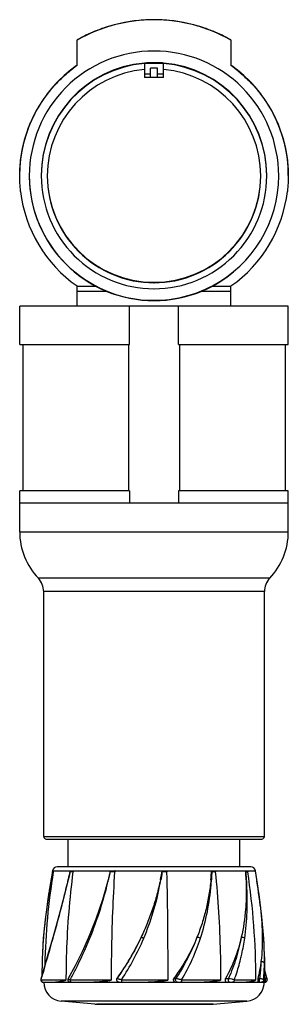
# Model space of a CAD drawing. Header units: millimetres. Extents: x 178 to 234, y -119 to 86.
import ezdxf

# ---------------------------------------------------------------- set-up
doc = ezdxf.new("R2010")
doc.units = ezdxf.units.MM
doc.header["$LTSCALE"] = 30.734
doc.layers.get('0').update_dxf_attribs({"linetype": 'CONTINUOUS'})

msp = doc.modelspace()

# ---------------------------------------------------------------- linework, layer by layer
at = {"color": 7, "linetype": 'Continuous'}
for p, q in [((189.68, 76.6), (189.68, 81.94)), ((221.68, 81.94), (221.68, 76.6)), ((189.68, 76.67), (189.65, 76.65)), ((189.68, 76.67), (189.65, 76.65)), ((203.68, 77.11), (203.68, 74.08)), ((203.68, 77.11), (207.68, 77.11)), ((207.68, 77.03), (203.68, 77.03)), ((204.93, 74.08), (204.93, 76.03)), ((206.43, 76.03), (204.93, 76.03)), ((206.43, 74.08), (206.43, 76.03)), ((207.68, 74.08), (207.68, 77.11)), ((221.71, 76.65), (221.68, 76.67)), ((221.71, 76.65), (221.68, 76.67)), ((187.68, 75.14), (187.68, 75.08)), ((204.93, 74.83), (203.68, 74.83)), ((204.93, 74.08), (203.68, 74.08)), ((204.93, 74.21), (206.43, 74.21)), ((207.68, 74.83), (206.43, 74.83)), ((207.68, 74.08), (206.43, 74.08)), ((223.68, 75.08), (223.68, 75.14)), ((189.7, 30.65), (189.65, 30.69)), ((189.7, 30.65), (189.65, 30.69)), ((189.68, 26.49), (189.68, 30.65)), ((189.68, 30.65), (193.51, 30.65)), ((189.68, 29.62), (195.72, 29.62)), ((215.64, 29.62), (221.68, 29.62)), ((217.84, 30.65), (221.68, 30.65)), ((217.84, 30.65), (217.84, 30.65)), ((221.71, 30.69), (221.66, 30.65)), ((221.71, 30.69), (221.66, 30.65)), ((221.68, 26.49), (221.68, 30.65)), ((177.68, 18.5), (177.68, 26.49)), ((233.68, 26.49), (177.68, 26.49)), ((200.59, 18.5), (200.59, 26.49)), ((210.77, 18.5), (210.77, 26.49)), ((233.68, 18.5), (233.68, 26.49)), ((177.68, 18.5), (200.59, 18.5)), ((178.33, 18.5), (178.33, -12.01)), ((200.35, 18.5), (200.35, -12.01)), ((210.77, 18.5), (233.68, 18.5)), ((211, 18.5), (211, -12.01)), ((233.03, 18.5), (233.03, -12.01)), ((200.59, -12.01), (177.68, -12.01)), ((177.68, -20.51), (177.68, -12.01)), ((200.59, -12.01), (200.59, -14.51)), ((233.68, -12.01), (210.77, -12.01)), ((210.77, -12.01), (210.77, -14.51)), ((233.68, -20.51), (233.68, -12.01)), ((177.68, -14.51), (233.68, -14.51)), ((177.68, -20.51), (233.68, -20.51)), ((229.79, -30.19), (181.57, -30.19)), ((228.68, -32.96), (182.68, -32.96)), ((182.68, -84.01), (182.68, -32.96)), ((228.68, -84.01), (228.68, -32.96)), ((182.68, -84.01), (228.68, -84.01)), ((183.18, -84.51), (228.18, -84.51)), ((187.78, -90.31), (187.78, -84.51)), ((223.58, -90.31), (223.58, -84.51)), ((184.52, -91.34), (184.31, -92.51)), ((184.52, -91.34), (184.57, -91.1)), ((184.52, -91.34), (184.52, -91.34)), ((184.55, -91.1), (208.27, -91.1)), ((225.88, -90.31), (185.48, -90.31)), ((208.38, -91.1), (226.81, -91.1)), ((224.82, -91.1), (224.83, -91.34)), ((224.84, -91.34), (224.82, -91.1)), ((184.22, -93.03), (183.55, -97.17)), ((184.21, -93.09), (184.22, -93.03)), ((184.31, -92.51), (184.22, -93.03)), ((184.22, -93.03), (184.22, -93.03)), ((228.55, -105.24), (228.17, -100.73)), ((182.61, -105.19), (182.61, -105.18)), ((228.55, -105.24), (228.55, -105.22)), ((228.56, -105.32), (228.55, -105.22)), ((228.56, -105.32), (228.55, -105.24)), ((229.29, -113.68), (228.77, -111.89)), ((182.16, -113.82), (187.4, -113.82)), ((182.55, -114.32), (228.8, -114.32)), ((188.2, -113.82), (196.82, -113.82)), ((197.94, -113.54), (198.03, -113.54)), ((198.92, -113.82), (208.62, -113.82)), ((209.8, -113.54), (210.24, -113.54)), ((211.45, -113.82), (219.63, -113.82)), ((220.56, -113.54), (221.23, -113.54)), ((222.43, -113.82), (226.91, -113.82)), ((227.34, -113.54), (227.67, -113.54)), ((228.55, -113.82), (228.82, -113.82)), ((228.81, -113.27), (228.88, -113.54)), ((228.81, -113.54), (228.88, -113.54)), ((225.04, -118.29), (186.32, -118.29)), ((193.34, -118.92), (186.32, -118.29)), ((193.34, -118.92), (218.02, -118.92)), ((193.34, -118.92), (193.7, -118.94)), ((217.66, -118.94), (193.79, -118.94)), ((218.02, -118.92), (217.66, -118.94)), ((218.02, -118.92), (225.04, -118.29))]:
    msp.add_line(p, q, dxfattribs=at)
for points in [[(188.2, -91.34), (188.07, -91.87), (187.92, -92.5), (187.79, -93.02)], [(196.55, -91.34), (196.43, -91.87), (196.27, -92.5), (196.14, -93.02)], [(187.79, -93.02), (186.74, -97.15), (185.64, -101.24), (184.57, -105.07)], [(196.14, -93.02), (194.95, -97.14), (193.55, -101.22), (192.03, -105)], [(228.17, -100.73), (227.57, -96.09), (227.11, -93.26)], [(183.55, -97.17), (183, -101.3), (182.61, -105.18)], [(184.57, -105.07), (183.7, -108.09), (182.83, -111.07), (182.07, -113.68)], [(182.61, -105.18), (182.51, -106.6), (182.43, -108.11), (182.42, -108.54)], [(192.03, -105), (190.68, -107.99), (189.22, -110.93), (187.78, -113.57)], [(182.07, -113.68), (182.06, -113.77), (182.07, -113.94), (182.13, -114.09), (182.24, -114.21), (182.39, -114.29), (182.55, -114.32)], [(187.78, -113.57), (187.76, -113.61), (187.72, -113.77), (187.73, -113.94), (187.8, -114.09), (187.91, -114.21), (188.05, -114.29), (188.22, -114.32)], [(228.8, -114.32), (228.97, -114.29), (229.11, -114.21), (229.23, -114.09), (229.29, -113.94), (229.3, -113.77), (229.29, -113.68)]]:
    msp.add_lwpolyline(points, dxfattribs=at)
for centre, radius, start, end in [((205.68, 53.65), 32.5, 60.5115, 119.4885), ((205.68, 53.62), 32.53, 90.3257, 97.4115), ((205.68, 53.72), 32.43, 90, 90.3236), ((205.68, 53.72), 32.43, 89.6769, 90), ((205.68, 53.62), 32.53, 82.5885, 89.6748), ((205.68, 53.62), 32.5, 89.9999, 119.4885), ((205.67, 53.66), 32.49, 107.8548, 112.248), ((205.68, 53.64), 32.51, 104.8313, 107.8561), ((205.68, 53.64), 32.51, 99.9914, 104.8299), ((205.68, 53.67), 32.48, 97.4135, 99.992), ((205.68, 53.62), 32.5, 60.5115, 90.0001), ((205.68, 53.67), 32.48, 80.0081, 82.5865), ((205.68, 53.64), 32.51, 75.1697, 80.0091), ((205.68, 53.64), 32.51, 72.144, 75.1687), ((205.68, 53.66), 32.49, 67.752, 72.1452), ((205.69, 53.63), 32.53, 112.25, 119.4861), ((205.67, 53.63), 32.53, 60.5139, 67.75), ((205.68, 53.63), 26, 89.9952, 179.9956), ((205.68, 53.63), 26, 0.0044, 90.0048), ((205.67, 53.72), 28, 124.9471, 179.9984), ((205.68, 53.7), 23.5, 94.9114, 179.9959), ((205.68, 53.61), 23.5, 94.8776, 179.9954), ((205.68, 53.69), 28, 126.8664, 129.9957), ((205.68, 53.69), 28, 124.9253, 126.8661), ((205.68, 53.62), 28, 124.8462, 126.8661), ((205.68, 53.7), 23.5, 90, 94.8814), ((205.68, 53.71), 23.49, 87.2912, 89.9983), ((205.68, 53.65), 23.55, 85.1175, 87.2913), ((205.68, 53.7), 23.5, 0.004, 85.1215), ((205.68, 53.61), 23.5, 0.0041, 85.1229), ((205.68, 53.62), 28, 53.134, 55.1538), ((205.68, 53.69), 28, 53.134, 55.0747), ((205.68, 53.72), 28, 0.0016, 55.0529), ((205.68, 53.69), 28, 50.0043, 53.1337), ((205.68, 53.61), 22.25, 95.1521, 179.9959), ((205.68, 53.61), 22.25, 0.0041, 84.8479), ((205.68, 53.7), 26, 180.1632, 270.0048), ((205.67, 53.63), 26, 180.0019, 242.1101), ((205.68, 53.61), 23.5, 180.0043, 270.0049), ((205.68, 53.71), 22.25, 180.2602, 270.0049), ((205.68, 53.61), 22.25, 180.0041, 270.0051), ((205.68, 53.61), 23.5, 269.9949, 359.9959), ((205.68, 53.61), 22.25, 269.9951, 359.9957), ((205.68, 53.71), 22.25, 269.9949, 359.74), ((205.68, 53.63), 26, 297.8896, 359.9984), ((205.68, 53.7), 26, 297.9056, 359.8391), ((205.67, 53.63), 27.99, 186.6497, 235.0661), ((205.68, 53.63), 27.99, 304.9339, 353.3503), ((205.68, 53.64), 26.01, 242.1136, 247.4868), ((205.68, 53.63), 26, 247.4754, 269.9961), ((205.68, 53.71), 26, 269.9999, 297.9076), ((205.68, 53.63), 26, 270.0039, 292.5246), ((205.68, 53.64), 26.01, 292.5132, 297.8864), ((191.68, -20.51), 14, 180, 223.7617), ((219.68, -20.51), 14, 316.2383, 360), ((178.68, -32.96), 4, 0, 43.7498), ((232.68, -32.96), 4, 136.2502, 180), ((183.18, -84.01), 0.5, 180, 270), ((228.18, -84.01), 0.5, 270, 360), ((324, -113.89), 141.13, 170.8072, 178.6778), ((322.68, -113.89), 140, 170.6315, 170.8128), ((184.42, -97.96), 6.62, 87.7882, 89.1607), ((185.48, -91.26), 0.948, 90, 170.6315), ((216.8, -96.51), 32.53, 170.4353, 170.8666), ((88.14, -68.42), 102.65, 347.1008, 347.2367), ((187.88, -191.13), 99.79, 89.4412, 89.8146), ((130.6, -75.91), 67.74, 346.8303, 347.0362), ((132.61, -77.77), 65.37, 348.0188, 348.2314), ((196.09, -308.79), 217.45, 89.6225, 89.8775), ((152.62, -81.5), 55.61, 348.039, 350.0557), ((148.79, -80.6), 59.54, 349.6106, 349.8426), ((150.03, -83.39), 57.88, 352.1108, 352.348), ((206.88, -333.03), 241.69, 89.6426, 89.8858), ((208.37, -84.06), 7.04, 269.174, 270.0885), ((-875.77, -113.87), 1084.39, 0.00258, 1.19026), ((168.49, -88.06), 49.3, 354.2208, 356.4604), ((148.6, -85.56), 69.34, 355.2227, 355.4193), ((148.43, -89.41), 69.31, 358.4094, 358.6057), ((217.35, -240.09), 148.75, 89.5452, 89.8569), ((163.64, -95.26), 61.28, 2.0984, 3.8959), ((224.68, -122.41), 31.08, 89.0101, 89.7024), ((75.47, -113.88), 151.44, 0.0239, 8.5596), ((225.88, -91.26), 0.948, 9.3685, 90), ((88.68, -113.89), 140, 6.3663, 9.3685), ((347.49, -121.65), 165.76, 170.3963, 170.9497), ((357.05, -123.25), 175.45, 170.1, 170.4008), ((-52.13, -36.25), 246.56, 346.4561, 346.6872), ((118.13, -74.69), 80.17, 346.0656, 346.7769), ((153.43, -83.9), 54.44, 336.9864, 349.3189), ((152.99, -83.81), 54.89, 349.3055, 350.3299), ((166.15, -89.93), 51.59, 355.4838, 356.5604), ((156.77, -97.55), 68.36, 2.9792, 3.7922), ((333.45, -119.43), 151.55, 170.9425, 171.6948), ((318.08, -117.21), 136.02, 171.684, 172.6622), ((304.12, -115.43), 121.94, 172.6574, 173.4303), ((286.68, -113.49), 104.39, 173.3929, 175.1165), ((264.64, -111.74), 82.28, 175.4364, 177.4874), ((276.92, -112.63), 94.6, 175.1295, 175.4877), ((152.72, -81.49), 55.5, 324.7253, 334.9543), ((153.22, -83.78), 54.69, 326.6821, 336.9543), ((87.96, -113.89), 140.86, 0.0295, 3.5209), ((323.2, -113.89), 140.89, 177.8216, 179.5467), ((256.7, -111.37), 74.34, 177.5048, 177.8189), ((186.68, -114.31), 4, 180.1755, 264.8881), ((224.68, -114.31), 4, 275.1119, 359.8245), ((228.32, -113.82), 0.5, 300.8631, 0.0413), ((88.68, -113.89), 140, 359.8245, 359.8906)]:
    msp.add_arc(centre, radius, start, end, dxfattribs=at)
for points, knots in [([(187.68, 75.07), (187.73, 75.11), (187.83, 75.2), (187.95, 75.3), (188.05, 75.38), (188.15, 75.46), (188.27, 75.56), (188.42, 75.68), (188.57, 75.8), (188.73, 75.91), (188.83, 75.99), (188.88, 76.03)], [0, 0, 0, 0, 0.125002, 0.250002, 0.312498, 0.374993, 0.499989, 0.624998, 0.750004, 0.875003, 1, 1, 1, 1]), ([(222.48, 76.03), (222.53, 75.99), (222.63, 75.91), (222.78, 75.8), (222.93, 75.68), (223.09, 75.56), (223.21, 75.46), (223.31, 75.38), (223.41, 75.3), (223.53, 75.2), (223.63, 75.11), (223.67, 75.07)], [0, 0, 0, 0, 0.124997, 0.249996, 0.375002, 0.500011, 0.625007, 0.687502, 0.749998, 0.874998, 1, 1, 1, 1]), ([(177.88, 50.39), (177.74, 51.53), (177.62, 53.84), (177.82, 56.72), (178.19, 59), (178.58, 60.69), (179.06, 62.35), (179.65, 63.97), (180.34, 65.56), (181.13, 67.1), (181.86, 68.34), (182.49, 69.31), (183.15, 70.25), (183.85, 71.17), (184.6, 72.05), (185.37, 72.91), (186.38, 73.93), (187.24, 74.7), (187.68, 75.07)], [0, 0, 0, 0, 0.12495, 0.2499, 0.312405, 0.374911, 0.437416, 0.499921, 0.562427, 0.624937, 0.687444, 0.718699, 0.749952, 0.812456, 0.843718, 0.874986, 0.937512, 1, 1, 1, 1]), ([(223.67, 75.07), (224.12, 74.7), (224.97, 73.93), (225.99, 72.91), (226.76, 72.05), (227.5, 71.17), (228.21, 70.25), (228.87, 69.31), (229.5, 68.34), (230.23, 67.1), (231.02, 65.56), (231.71, 63.97), (232.3, 62.35), (232.78, 60.69), (233.17, 59), (233.54, 56.72), (233.74, 53.84), (233.61, 51.53), (233.48, 50.39)], [0, 0, 0, 0, 0.062488, 0.125014, 0.156282, 0.187544, 0.250048, 0.281301, 0.312556, 0.375063, 0.437572, 0.500079, 0.562584, 0.625089, 0.687595, 0.7501, 0.87505, 1, 1, 1, 1]), ([(184.52, -91.34), (184.47, -91.62), (184.37, -92.18), (184.27, -92.75), (184.22, -93.03)], [0, 0, 0, 0, 0.501228, 1, 1, 1, 1]), ([(187.4, -113.82), (187.4, -111.94), (187.52, -104.43), (188.12, -96.93), (188.85, -91.34)], [0, 0, 0, 0, 0.250438, 1, 1, 1, 1]), ([(187.81, -93.03), (187.84, -92.89), (187.91, -92.61), (188.01, -92.19), (188.1, -91.76), (188.17, -91.48), (188.2, -91.34)], [0, 0, 0, 0, 0.249737, 0.499665, 0.749827, 1, 1, 1, 1]), ([(188.2, -91.34), (188.2, -91.34), (188.2, -91.34), (188.2, -91.34), (188.2, -91.34)], [0, 0, 0, 0, 0.732175, 1, 1, 1, 1]), ([(196.18, -93.03), (196.21, -92.89), (196.29, -92.61), (196.38, -92.19), (196.47, -91.76), (196.53, -91.48), (196.56, -91.34)], [0, 0, 0, 0, 0.250261, 0.500345, 0.750231, 1, 1, 1, 1]), ([(196.56, -91.34), (196.56, -91.34), (196.56, -91.34), (196.55, -91.34), (196.55, -91.34)], [0, 0, 0, 0, 0.723827, 1, 1, 1, 1]), ([(196.82, -113.82), (196.82, -111.94), (196.88, -104.44), (197.18, -96.95), (197.53, -91.34)], [0, 0, 0, 0, 0.250886, 1, 1, 1, 1]), ([(197.55, -91.1), (197.54, -91.14), (197.54, -91.22), (197.53, -91.3), (197.53, -91.34)], [0, 0, 0, 0, 0.500173, 1, 1, 1, 1]), ([(207.35, -91.34), (207.3, -91.62), (207.19, -92.18), (207.08, -92.74), (207.02, -93.02)], [0, 0, 0, 0, 0.500311, 1, 1, 1, 1]), ([(207.36, -91.34), (207.34, -91.48), (207.31, -91.76), (207.25, -92.19), (207.18, -92.61), (207.13, -92.89), (207.1, -93.03)], [0, 0, 0, 0, 0.249861, 0.499869, 0.749889, 1, 1, 1, 1]), ([(207.36, -91.34), (207.36, -91.34), (207.36, -91.34), (207.35, -91.34), (207.35, -91.34)], [0, 0, 0, 0, 0.650946, 1, 1, 1, 1]), ([(208.39, -91.34), (208.39, -91.3), (208.39, -91.24), (208.39, -91.16), (208.38, -91.12), (208.38, -91.1)], [0, 0, 0, 0, 0.499846, 0.749997, 1, 1, 1, 1]), ([(217.7, -91.34), (217.68, -91.62), (217.64, -92.04), (217.58, -92.6), (217.55, -92.88), (217.54, -93.02)], [0, 0, 0, 0, 0.500795, 0.750574, 1, 1, 1, 1]), ([(217.72, -91.34), (217.71, -91.48), (217.71, -91.76), (217.69, -92.19), (217.67, -92.61), (217.65, -92.89), (217.64, -93.03)], [0, 0, 0, 0, 0.250381, 0.500807, 0.750599, 1, 1, 1, 1]), ([(217.72, -91.34), (217.71, -91.34), (217.71, -91.34), (217.7, -91.34), (217.7, -91.34)], [0, 0, 0, 0, 0.787064, 1, 1, 1, 1]), ([(218.5, -91.1), (218.51, -91.14), (218.51, -91.22), (218.52, -91.3), (218.53, -91.34)], [0, 0, 0, 0, 0.499786, 1, 1, 1, 1]), ([(219.63, -113.82), (219.63, -111.94), (219.54, -104.44), (219.08, -96.94), (218.53, -91.34)], [0, 0, 0, 0, 0.250682, 1, 1, 1, 1]), ([(224.83, -91.34), (224.84, -91.62), (224.85, -92.04), (224.87, -92.6), (224.87, -92.88), (224.88, -93.02)], [0, 0, 0, 0, 0.500946, 0.750699, 1, 1, 1, 1]), ([(224.84, -91.34), (224.84, -91.34), (224.84, -91.34), (224.84, -91.34), (224.83, -91.34)], [0, 0, 0, 0, 0.171637, 1, 1, 1, 1]), ([(224.98, -93.03), (224.96, -92.75), (224.92, -92.18), (224.87, -91.62), (224.84, -91.34)], [0, 0, 0, 0, 0.498828, 1, 1, 1, 1]), ([(184.63, -105.19), (185.15, -103.35), (186.17, -99.63), (187.12, -95.89), (187.57, -94)], [0, 0, 0, 0, 0.4952, 1, 1, 1, 1]), ([(187.81, -93.03), (187.8, -93.03), (187.8, -93.03), (187.79, -93.02), (187.79, -93.02)], [0, 0, 0, 0, 0.722767, 1, 1, 1, 1]), ([(192.29, -105.19), (192.66, -104.28), (194.08, -100.62), (195.24, -96.86), (195.95, -94)], [0, 0, 0, 0, 0.249675, 1, 1, 1, 1]), ([(196.18, -93.03), (196.18, -93.03), (196.16, -93.02), (196.15, -93.02), (196.14, -93.02), (196.14, -93.02), (196.14, -93.02), (196.14, -93.02), (196.14, -93.02)], [0, 0, 0, 0, 0.406518, 0.726919, 0.844227, 0.92991, 0.982225, 1, 1, 1, 1]), ([(207.02, -93.02), (206.91, -93.54), (206.68, -94.56), (206.17, -96.59), (205.4, -99.12), (204.3, -102.09), (203.45, -104.02), (203, -104.98)], [0, 0, 0, 0, 0.124197, 0.248656, 0.498304, 0.748848, 1, 1, 1, 1]), ([(207.1, -93.03), (207.09, -93.03), (207.07, -93.02), (207.05, -93.02), (207.03, -93.02), (207.02, -93.02), (207.02, -93.02)], [0, 0, 0, 0, 0.345235, 0.654999, 0.88328, 1, 1, 1, 1]), ([(217.54, -93.02), (217.48, -93.53), (217.37, -94.56), (217.07, -96.59), (216.56, -99.11), (215.73, -102.09), (215.03, -104.02), (214.64, -104.98)], [0, 0, 0, 0, 0.124945, 0.249848, 0.499539, 0.749432, 1, 1, 1, 1]), ([(215.36, -105.19), (215.95, -103.38), (216.91, -99.68), (217.43, -95.9), (217.58, -94)], [0, 0, 0, 0, 0.499872, 1, 1, 1, 1]), ([(217.64, -93.03), (217.62, -93.02), (217.59, -93.02), (217.55, -93.02), (217.54, -93.02)], [0, 0, 0, 0, 0.527943, 1, 1, 1, 1]), ([(224.88, -93.02), (224.91, -94.04), (224.94, -96.07), (224.75, -100.08), (224.32, -103.05), (223.88, -104.98)], [0, 0, 0, 0, 0.254207, 0.505663, 1, 1, 1, 1]), ([(224.58, -105.19), (224.85, -103.36), (225.17, -99.63), (225.13, -95.88), (225.03, -94)], [0, 0, 0, 0, 0.494946, 1, 1, 1, 1]), ([(224.98, -93.03), (224.97, -93.03), (224.96, -93.02), (224.92, -93.02), (224.9, -93.02), (224.88, -93.02)], [0, 0, 0, 0, 0.173404, 0.421371, 1, 1, 1, 1]), ([(227.82, -98.37), (227.93, -99.37), (228.12, -101.37), (228.31, -105.25), (228.21, -108.14), (227.98, -110.02)], [0, 0, 0, 0, 0.260456, 0.514287, 1, 1, 1, 1]), ([(182.16, -113.82), (182.36, -113.13), (183.19, -110.25), (184.02, -107.37), (184.63, -105.19)], [0, 0, 0, 0, 0.241402, 1, 1, 1, 1]), ([(184.63, -105.19), (184.62, -105.18), (184.6, -105.16), (184.57, -105.12), (184.56, -105.08), (184.57, -105.07)], [0, 0, 0, 0, 0.326457, 0.709492, 1, 1, 1, 1]), ([(188.2, -113.82), (188.57, -113.13), (190.06, -110.31), (191.39, -107.41), (192.29, -105.19)], [0, 0, 0, 0, 0.24639, 1, 1, 1, 1]), ([(192.29, -105.19), (192.25, -105.17), (192.19, -105.14), (192.11, -105.09), (192.06, -105.05), (192.04, -105.03), (192.03, -105.01), (192.03, -105)], [0, 0, 0, 0, 0.391923, 0.698279, 0.812939, 0.900334, 1, 1, 1, 1]), ([(203, -104.98), (202.29, -106.49), (200.73, -109.42), (198.91, -112.2), (197.94, -113.54)], [0, 0, 0, 0, 0.502445, 1, 1, 1, 1]), ([(203.54, -105.19), (203.48, -105.16), (203.36, -105.11), (203.22, -105.06), (203.12, -105.02), (203.07, -105), (203.03, -104.99), (203.01, -104.98), (203, -104.98)], [0, 0, 0, 0, 0.356794, 0.667809, 0.792968, 0.892033, 0.961781, 1, 1, 1, 1]), ([(214.64, -104.98), (214.03, -106.49), (212.6, -109.47), (210.8, -112.22), (209.8, -113.54)], [0, 0, 0, 0, 0.497628, 1, 1, 1, 1]), ([(214.64, -104.98), (214.06, -106.48), (212.75, -109.42), (211.13, -112.2), (210.24, -113.54)], [0, 0, 0, 0, 0.499142, 1, 1, 1, 1]), ([(211.44, -113.82), (212.26, -112.46), (213.72, -109.64), (214.87, -106.69), (215.36, -105.19)], [0, 0, 0, 0, 0.501364, 1, 1, 1, 1]), ([(215.36, -105.19), (215.24, -105.13), (215.05, -105.06), (214.8, -105), (214.69, -104.98), (214.64, -104.98)], [0, 0, 0, 0, 0.541426, 0.797284, 1, 1, 1, 1]), ([(223.88, -104.98), (223.53, -106.48), (222.66, -109.43), (221.34, -112.22), (220.56, -113.54)], [0, 0, 0, 0, 0.50153, 1, 1, 1, 1]), ([(223.88, -104.98), (223.58, -106.46), (222.86, -109.37), (221.83, -112.18), (221.23, -113.54)], [0, 0, 0, 0, 0.504693, 1, 1, 1, 1]), ([(223.74, -109.55), (223.83, -109.2), (224.16, -107.75), (224.43, -106.29), (224.58, -105.19)], [0, 0, 0, 0, 0.248339, 1, 1, 1, 1]), ([(224.58, -105.19), (224.55, -105.16), (224.45, -105.1), (224.28, -105.04), (224.08, -105), (223.94, -104.98), (223.88, -104.98)], [0, 0, 0, 0, 0.198663, 0.450214, 0.727971, 1, 1, 1, 1]), ([(228.69, -110.41), (228.7, -109.99), (228.7, -108.3), (228.64, -106.6), (228.56, -105.32)], [0, 0, 0, 0, 0.245375, 1, 1, 1, 1]), ([(222.43, -113.82), (222.56, -113.47), (223.06, -112.07), (223.47, -110.64), (223.74, -109.55)], [0, 0, 0, 0, 0.24857, 1, 1, 1, 1]), ([(227.98, -110.02), (227.95, -110.32), (227.79, -111.5), (227.56, -112.67), (227.34, -113.54)], [0, 0, 0, 0, 0.25433, 1, 1, 1, 1]), ([(227.98, -110.02), (227.97, -110.32), (227.92, -111.06), (227.82, -112.23), (227.72, -113.1), (227.67, -113.54)], [0, 0, 0, 0, 0.254433, 0.630574, 1, 1, 1, 1]), ([(228.69, -110.41), (228.68, -110.3), (228.54, -110.18), (228.37, -110.1), (228.2, -110.05), (228.07, -110.03), (227.98, -110.02)], [0, 0, 0, 0, 0.395811, 0.532235, 0.680446, 1, 1, 1, 1]), ([(228.55, -113.82), (228.57, -113.54), (228.64, -112.4), (228.68, -111.26), (228.69, -110.41)], [0, 0, 0, 0, 0.246129, 1, 1, 1, 1]), ([(182.07, -113.68), (182.07, -113.69), (182.07, -113.72), (182.09, -113.75), (182.12, -113.79), (182.15, -113.81), (182.16, -113.82)], [0, 0, 0, 0, 0.186507, 0.399368, 0.666649, 1, 1, 1, 1]), ([(182.16, -113.82), (182.16, -113.89), (182.19, -114.03), (182.3, -114.2), (182.45, -114.3), (182.56, -114.32), (182.62, -114.32)], [0, 0, 0, 0, 0.276852, 0.549516, 0.793382, 1, 1, 1, 1]), ([(184.58, -114.32), (184.78, -114.32), (185.09, -114.3), (185.51, -114.25), (185.8, -114.21), (186.04, -114.17), (186.22, -114.14), (186.41, -114.11), (186.6, -114.07), (186.76, -114.04), (186.9, -114.01), (187, -113.99), (187.1, -113.96), (187.19, -113.94), (187.25, -113.92), (187.31, -113.9), (187.36, -113.87), (187.4, -113.84), (187.4, -113.82)], [0, 0, 0, 0, 0.207715, 0.32199, 0.443074, 0.506133, 0.570851, 0.637218, 0.705234, 0.774916, 0.8104, 0.846336, 0.882763, 0.919772, 0.938571, 0.957677, 0.977403, 1, 1, 1, 1]), ([(187.78, -113.57), (187.78, -113.58), (187.78, -113.6), (187.8, -113.63), (187.83, -113.65), (187.88, -113.68), (187.94, -113.72), (188.05, -113.77), (188.13, -113.8), (188.2, -113.82)], [0, 0, 0, 0, 0.043931, 0.102423, 0.186667, 0.298747, 0.438092, 0.603151, 1, 1, 1, 1]), ([(188.2, -113.82), (188.2, -113.89), (188.21, -114.02), (188.28, -114.18), (188.37, -114.29), (188.45, -114.32), (188.48, -114.32)], [0, 0, 0, 0, 0.32656, 0.620667, 0.841519, 1, 1, 1, 1]), ([(191.99, -114.32), (192.18, -114.32), (192.56, -114.31), (193.15, -114.29), (193.74, -114.25), (194.24, -114.21), (194.65, -114.17), (194.96, -114.14), (195.27, -114.11), (195.53, -114.08), (195.74, -114.06), (195.89, -114.04), (196.05, -114.01), (196.21, -113.99), (196.34, -113.97), (196.45, -113.95), (196.53, -113.93), (196.61, -113.92), (196.68, -113.9), (196.75, -113.88), (196.8, -113.85), (196.82, -113.83), (196.82, -113.82)], [0, 0, 0, 0, 0.116882, 0.236292, 0.358128, 0.482273, 0.545175, 0.608609, 0.672561, 0.737017, 0.76943, 0.801965, 0.83462, 0.867396, 0.900295, 0.916792, 0.933323, 0.949892, 0.966507, 0.983193, 0.991606, 1, 1, 1, 1]), ([(197.94, -113.54), (197.88, -113.61), (197.81, -113.8), (197.89, -114.08), (198.1, -114.28), (198.28, -114.32), (198.37, -114.32)], [0, 0, 0, 0, 0.253571, 0.507763, 0.756056, 1, 1, 1, 1]), ([(198.44, -114.32), (198.36, -114.32), (198.17, -114.27), (197.97, -114.07), (197.92, -113.78), (197.98, -113.6), (198.03, -113.54)], [0, 0, 0, 0, 0.229542, 0.498716, 0.768901, 1, 1, 1, 1]), ([(198.03, -113.54), (198.03, -113.54), (198.04, -113.54), (198.07, -113.56), (198.13, -113.58), (198.21, -113.61), (198.32, -113.64), (198.45, -113.68), (198.65, -113.74), (198.81, -113.79), (198.92, -113.82)], [0, 0, 0, 0, 0.013923, 0.036228, 0.105217, 0.204182, 0.329301, 0.476116, 0.640024, 1, 1, 1, 1]), ([(198.92, -113.82), (198.92, -113.89), (198.92, -113.99), (198.92, -114.11), (198.93, -114.19), (198.93, -114.24), (198.94, -114.29), (198.94, -114.31), (198.95, -114.32), (198.95, -114.32)], [0, 0, 0, 0, 0.400254, 0.582283, 0.736766, 0.85513, 0.936209, 0.981934, 1, 1, 1, 1]), ([(203.06, -114.32), (203.3, -114.32), (203.76, -114.31), (204.46, -114.29), (205.16, -114.25), (205.75, -114.21), (206.22, -114.17), (206.56, -114.14), (206.91, -114.11), (207.21, -114.08), (207.44, -114.06), (207.61, -114.04), (207.79, -114.01), (207.96, -113.99), (208.1, -113.97), (208.22, -113.95), (208.3, -113.93), (208.39, -113.92), (208.46, -113.9), (208.52, -113.89), (208.56, -113.87), (208.6, -113.85), (208.62, -113.83), (208.62, -113.82)], [0, 0, 0, 0, 0.124725, 0.249768, 0.375014, 0.500346, 0.563008, 0.625648, 0.688252, 0.750805, 0.782058, 0.813294, 0.84451, 0.875705, 0.906877, 0.922455, 0.938026, 0.953592, 0.969152, 0.97693, 0.984708, 0.992483, 1, 1, 1, 1]), ([(209.8, -113.54), (209.77, -113.57), (209.73, -113.66), (209.7, -113.8), (209.71, -113.94), (209.79, -114.11), (209.97, -114.28), (210.16, -114.32), (210.25, -114.32)], [0, 0, 0, 0, 0.125941, 0.25223, 0.378579, 0.504655, 0.753067, 1, 1, 1, 1]), ([(210.57, -114.32), (210.5, -114.32), (210.34, -114.27), (210.19, -114.05), (210.15, -113.78), (210.2, -113.61), (210.24, -113.54)], [0, 0, 0, 0, 0.202008, 0.466023, 0.755838, 1, 1, 1, 1]), ([(210.24, -113.54), (210.32, -113.55), (210.51, -113.58), (210.8, -113.64), (211.12, -113.72), (211.34, -113.79), (211.45, -113.82)], [0, 0, 0, 0, 0.198596, 0.453418, 0.731049, 1, 1, 1, 1]), ([(211.45, -113.82), (211.45, -113.89), (211.44, -113.99), (211.41, -114.11), (211.38, -114.19), (211.34, -114.25), (211.3, -114.3), (211.25, -114.32), (211.23, -114.32)], [0, 0, 0, 0, 0.348191, 0.51058, 0.65378, 0.772207, 0.866607, 1, 1, 1, 1]), ([(214.84, -114.32), (215.05, -114.32), (215.48, -114.31), (216.11, -114.29), (216.73, -114.25), (217.24, -114.21), (217.64, -114.17), (217.94, -114.14), (218.23, -114.11), (218.52, -114.08), (218.76, -114.04), (218.95, -114.01), (219.1, -113.99), (219.24, -113.96), (219.35, -113.94), (219.45, -113.92), (219.51, -113.9), (219.57, -113.88), (219.61, -113.85), (219.63, -113.83), (219.63, -113.82)], [0, 0, 0, 0, 0.132, 0.262135, 0.390298, 0.516385, 0.578619, 0.640298, 0.701412, 0.761952, 0.821916, 0.851685, 0.881317, 0.910822, 0.940224, 0.954907, 0.969608, 0.984411, 0.991978, 1, 1, 1, 1]), ([(220.56, -113.54), (220.52, -113.61), (220.47, -113.8), (220.52, -114.07), (220.66, -114.24), (220.8, -114.31), (220.88, -114.32), (220.91, -114.32)], [0, 0, 0, 0, 0.269215, 0.541535, 0.783987, 0.894246, 1, 1, 1, 1]), ([(221.39, -114.32), (221.37, -114.32), (221.33, -114.31), (221.29, -114.25), (221.24, -114.17), (221.21, -114.05), (221.2, -113.91), (221.19, -113.74), (221.21, -113.61), (221.23, -113.54)], [0, 0, 0, 0, 0.055302, 0.13331, 0.246056, 0.392274, 0.558698, 0.72573, 1, 1, 1, 1]), ([(221.23, -113.54), (221.45, -113.55), (221.78, -113.61), (222.18, -113.72), (222.36, -113.78), (222.43, -113.82)], [0, 0, 0, 0, 0.545857, 0.798079, 1, 1, 1, 1]), ([(222.43, -113.82), (222.43, -113.89), (222.41, -114.02), (222.31, -114.19), (222.17, -114.3), (222.06, -114.32), (222.02, -114.32)], [0, 0, 0, 0, 0.287195, 0.563852, 0.8027, 1, 1, 1, 1]), ([(224.16, -114.32), (224.3, -114.32), (224.56, -114.31), (224.96, -114.29), (225.33, -114.25), (225.68, -114.2), (225.97, -114.16), (226.19, -114.11), (226.34, -114.08), (226.49, -114.04), (226.62, -114), (226.71, -113.96), (226.78, -113.93), (226.85, -113.9), (226.91, -113.85), (226.91, -113.82)], [0, 0, 0, 0, 0.144511, 0.282979, 0.415393, 0.541735, 0.662013, 0.719907, 0.776343, 0.831396, 0.885252, 0.911883, 0.938539, 0.965838, 1, 1, 1, 1]), ([(227.34, -113.54), (227.32, -113.62), (227.3, -113.76), (227.31, -113.94), (227.32, -114.06), (227.36, -114.17), (227.4, -114.26), (227.45, -114.32), (227.49, -114.32)], [0, 0, 0, 0, 0.31248, 0.479046, 0.633624, 0.765723, 0.870205, 1, 1, 1, 1]), ([(227.61, -114.32), (227.62, -114.32), (227.64, -114.3), (227.65, -114.25), (227.66, -114.16), (227.67, -114.05), (227.68, -113.91), (227.68, -113.74), (227.67, -113.61), (227.67, -113.54)], [0, 0, 0, 0, 0.025891, 0.088452, 0.197954, 0.350025, 0.527714, 0.707443, 1, 1, 1, 1]), ([(227.67, -113.54), (227.78, -113.55), (227.98, -113.57), (228.24, -113.63), (228.42, -113.7), (228.51, -113.77), (228.54, -113.8), (228.55, -113.82)], [0, 0, 0, 0, 0.345097, 0.641135, 0.861379, 0.940017, 1, 1, 1, 1]), ([(228.55, -113.82), (228.55, -113.89), (228.52, -114.03), (228.39, -114.2), (228.23, -114.3), (228.11, -114.32), (228.05, -114.32)], [0, 0, 0, 0, 0.265377, 0.533893, 0.783403, 1, 1, 1, 1]), ([(228.26, -114.32), (228.32, -114.32), (228.43, -114.31), (228.54, -114.27), (228.58, -114.25)], [0, 0, 0, 0, 0.568554, 1, 1, 1, 1]), ([(228.68, -114.31), (228.69, -114.31), (228.74, -114.29), (228.78, -114.26), (228.81, -114.23)], [0, 0, 0, 0, 0.218236, 1, 1, 1, 1]), ([(228.81, -114.23), (228.84, -114.19), (228.9, -114.08), (228.92, -113.96), (228.93, -113.9)], [0, 0, 0, 0, 0.46287, 1, 1, 1, 1]), ([(228.93, -113.72), (228.92, -113.7), (228.91, -113.64), (228.9, -113.58), (228.88, -113.54)], [0, 0, 0, 0, 0.27558, 1, 1, 1, 1]), ([(228.88, -113.54), (228.93, -113.54), (229.03, -113.55), (229.15, -113.58), (229.24, -113.62), (229.28, -113.66), (229.29, -113.68)], [0, 0, 0, 0, 0.363698, 0.651765, 0.8595, 1, 1, 1, 1]), ([(228.93, -113.9), (228.93, -113.89), (228.93, -113.82), (228.93, -113.76), (228.93, -113.72)], [0, 0, 0, 0, 0.2592, 1, 1, 1, 1])]:
    msp.add_open_spline(points, degree=3, knots=knots, dxfattribs=at)
for points in [[(188.88, -91.1), (188.87, -91.18), (188.86, -91.26), (188.85, -91.34)], [(225.18, -91.1), (225.2, -91.18), (225.21, -91.26), (225.22, -91.34)]]:
    msp.add_open_spline(points, degree=3, dxfattribs=at)

doc.saveas('drawing.dxf')
